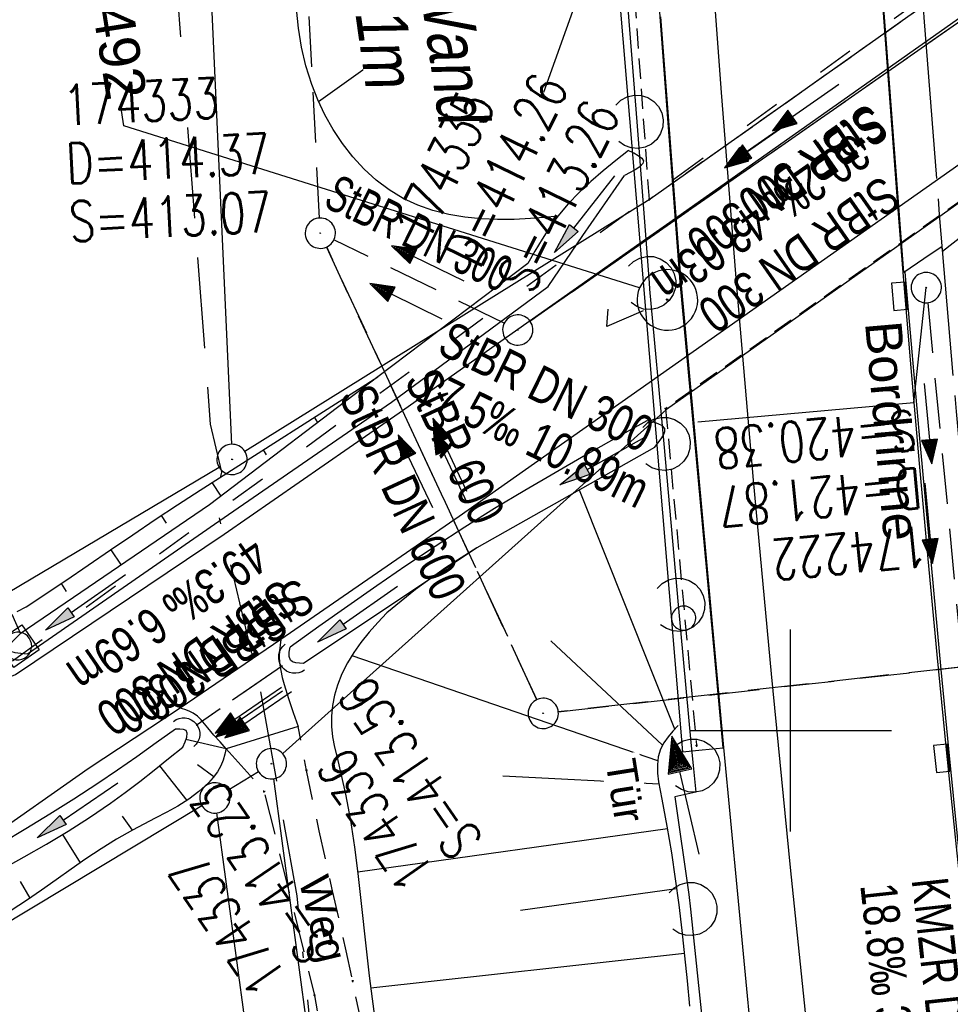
# Model space of a CAD drawing. Extents: x 508367 to 508796, y 450874 to 451832.
# Tile 23 of 37: x 508462 to 508508, y 451486 to 451535. Entities that reach past the tile are written whole.
import ezdxf
from ezdxf import colors
from ezdxf.entities.mleader import LeaderData, LeaderLine
from ezdxf.math import Vec2, Vec3

# ---------------------------------------------------------------- set-up
doc = ezdxf.new("R2010")
doc.units = 0
doc.header["$LTSCALE"] = 10
doc.header["$MEASUREMENT"] = 0
for name, pattern in [('ACAD_ISO03W100', [30, 12, -18]), ('ACAD_ISO16W100', [73, 15, -6.5, 15, -6.5, 15, -7, 1, -7]), ('ACHSE', [5.5, 4, -0.5, 0.5, -0.5]), ('AUSGEZOGEN', [0]), ('LT00', [0]), ('LT01', [0.2, 0.1, -0.1]), ('LT11', [0.3, 0.2, -0.1]), ('LT12', [0.4, 0.3, -0.1]), ('LT17', [0.15, 0.1, -0.05]), ('STRICHLINIE2', [0.375, 0.25, -0.125])]:
    doc.linetypes.add(name, pattern=pattern)
doc.layers.get('0').update_dxf_attribs({"linetype": 'LT00'})
for name, color, linetype in [('--EK_FBR', 250, 'LT00'), ('--EK_Halt-Pfeil', 4, 'LT00'), ('--EK_Haltung', 7, 'STRICHLINIE2'), ('--EK_Haltung-Text', 140, 'LT00'), ('--EK_Schacht-Text', 5, 'LT00'), ('--EL_DFK_AB_L', 21, 'LT00'), ('--EL_DFK_AB_P', 7, 'LT00'), ('--EL_Halt-Pfeil', 4, 'LT00'), ('--EL_Haltung', 182, 'STRICHLINIE2'), ('--EL_Haltung-Text', 182, 'LT00'), ('-AX-093', 35, 'ACHSE'), ('BAB-KABEL', 220, 'ACAD_ISO16W100'), ('DFK_AB_L', 21, 'LT00'), ('DFK_AB_P', 7, 'LT00'), ('DFK_GZPKT', 250, 'LT00'), ('DFK_KATASTER', 250, 'LT00'), ('DFK_VERMPKT', 252, 'LT00'), ('DL', 182, 'LT12'), ('DL_PFEIL', 201, 'LT00'), ('DL_TEXT', 182, 'LT00'), ('FELDWEG_TEXT', 250, 'Continuous'), ('FESTPKT_TEXT_B', 211, 'LT00'), ('LS-WAND_TEXT', 11, 'Continuous'), ('PFEIL', 140, 'AUSGEZOGEN'), ('RINNE_TEXT', 11, 'Continuous'), ('TOR_TEXT_B', 11, 'Continuous'), ('V121_AFBR_BAB', 250, 'LT00'), ('V121_BOESCH', 250, 'LT00'), ('V121_BOSCHUNG', 250, 'LT00'), ('V121_BR_KAPPE', 30, 'LT00'), ('V121_BR_WID', 30, 'LT17'), ('V121_EINFAHRT', 250, 'LT00'), ('V121_FELDWEG', 250, 'LT11'), ('V121_GEHWEG', 250, 'LT00'), ('V121_GRABEN', 250, 'LT00'), ('V121_H_BORD', 8, 'LT00'), ('V121_KA_MULD', 182, 'LT00'), ('V121_KA_PRUF', 182, 'LT00'), ('V121_LAERM', 11, 'LT00'), ('V121_LD_MARK', 250, 'LT00'), ('V121_PKT_AU', 211, 'LT00'), ('V121_RASTER', 250, 'LT00'), ('V121_SINKK', 182, 'LT00'), ('V121_TOR', 10, 'LT00'), ('V121_UK_DURCH', 182, 'LT00'), ('V121_Verdeckt', 253, 'Continuous'), ('WASSERLTG', 130, 'ACAD_ISO03W100')]:
    doc.layers.add(name, color=color, linetype=linetype)
doc.styles.add('Arial', font='ARIAL.TTF')
doc.styles.add('Beschrift', font='ARIAL.TTF')
doc.styles.add('Haltungsbeschriftung', font='ARIAL.TTF', dxfattribs={"width": 0.75})
doc.styles.add('schachtbeschriftung', font='romans.shx', dxfattribs={"width": 0.75, "height": 2})
doc.styles.get("Standard").update_dxf_attribs({"font": 'ARIAL.TTF'})

# ---------------------------------------------------------------- blocks, each defined once
blk = doc.blocks.new('SYMB7052')
at = {"color": 0, "linetype": 'ByBlock'}
blk.add_lwpolyline([(0, 0), (0, 0.196), (0.076, 0.156)], dxfattribs=at)
blk = doc.blocks.new('SYMB7010')
at = {"color": 0, "linetype": 'ByBlock'}
for points in [[(-0.031408, 0.499213), (-0.093728, 0.49134), (-0.15457, 0.475719), (-0.212975, 0.452595), (-0.268021, 0.422333), (-0.31884, 0.385411), (-0.36463, 0.342411), (-0.40467, 0.29401), (-0.438329, 0.240973), (-0.465074, 0.184136), (-0.484486, 0.124395), (-0.496256, 0.062692), (-0.5002, 0)], [(0.5002, 0), (0.496256, 0.062692), (0.484485, 0.124395), (0.465074, 0.184136), (0.438329, 0.240973), (0.40467, 0.29401), (0.36463, 0.342411), (0.31884, 0.385411), (0.268021, 0.422333), (0.212975, 0.452595), (0.15457, 0.475719), (0.093728, 0.49134), (0.031408, 0.499213), (-0.031408, 0.499213)], [(-0.5002, 0), (-0.496256, -0.062692), (-0.484486, -0.124395), (-0.465075, -0.184136), (-0.438329, -0.240973), (-0.404671, -0.29401), (-0.36463, -0.342411), (-0.31884, -0.385411), (-0.268021, -0.422333), (-0.212975, -0.452595), (-0.154571, -0.475719), (-0.093728, -0.49134), (-0.031408, -0.499213), (0.031408, -0.499213)], [(0.031408, -0.499213), (0.093728, -0.491341), (0.15457, -0.475719), (0.212975, -0.452595), (0.268021, -0.422333), (0.31884, -0.385411), (0.36463, -0.342411), (0.404671, -0.294011), (0.438329, -0.240974), (0.465075, -0.184136), (0.484486, -0.124395), (0.496256, -0.062692), (0.500201, 0)]]:
    blk.add_lwpolyline(points, dxfattribs=at)
blk = doc.blocks.new('SYMB0003')
at = {"color": 0, "linetype": 'ByBlock'}
for p, q in [((-0.015712, 0), (0.010166, 0.012015)), ((0, -0.021257), (-0.015712, 0)), ((0.010166, 0.012015), (0, -0.021257))]:
    blk.add_line(p, q, dxfattribs=at)
for points in [[(-0.031395, 0.499013), (-0.093691, 0.491144), (-0.154509, 0.475528), (-0.21289, 0.452414), (-0.267913, 0.422164), (-0.318712, 0.385257), (-0.364484, 0.342274), (-0.404509, 0.293893), (-0.438154, 0.240877), (-0.464888, 0.184062), (-0.484292, 0.124345), (-0.496058, 0.062667), (-0.5, 0)], [(0.5, 0), (0.496057, 0.062667), (0.484292, 0.124345), (0.464888, 0.184062), (0.438153, 0.240877), (0.404509, 0.293893), (0.364484, 0.342274), (0.318712, 0.385257), (0.267913, 0.422164), (0.21289, 0.452414), (0.154509, 0.475528), (0.093691, 0.491144), (0.031395, 0.499013), (-0.031395, 0.499013)], [(-0.5, 0), (-0.496058, -0.062667), (-0.484292, -0.124345), (-0.464888, -0.184062), (-0.438154, -0.240877), (-0.404509, -0.293893), (-0.364485, -0.342274), (-0.318712, -0.385257), (-0.267914, -0.422164), (-0.21289, -0.452414), (-0.154509, -0.475529), (-0.093691, -0.491144), (-0.031395, -0.499014), (0.031395, -0.499014)], [(0.031395, -0.499014), (0.093691, -0.491144), (0.154509, -0.475529), (0.21289, -0.452414), (0.267914, -0.422164), (0.318712, -0.385257), (0.364485, -0.342274), (0.404509, -0.293893), (0.438154, -0.240877), (0.464889, -0.184062), (0.484292, -0.124345), (0.496058, -0.062667), (0.5, 0)]]:
    blk.add_lwpolyline(points, dxfattribs=at)
blk = doc.blocks.new('SYMB0011')
at = {"color": 0, "linetype": 'ByBlock'}
for p, q in [((0.5, 0), (-0.5, 0)), ((0, 0.5), (0, -0.5))]:
    blk.add_line(p, q, dxfattribs=at)
blk = doc.blocks.new('SYMB0070')
at = {"color": 0, "linetype": 'ByBlock'}
for p, q in [((0.5, 0), (0.2, 0.1)), ((0.2, 0.1), (0.2, 0)), ((0.468, 0), (0.21, 0.086)), ((0.21, 0.086), (0.21, -0.086)), ((-0.5, 0), (0.2, 0)), ((0.21, -0.086), (0.468, 0)), ((0.22, -0.072), (0.437, 0)), ((0.23, -0.058), (0.405, 0)), ((0.24, -0.045), (0.374, 0)), ((0.342, 0), (0.25, 0.031)), ((0.25, 0.031), (0.25, -0.031)), ((0.25, -0.031), (0.342, 0)), ((0.26, -0.017), (0.31, 0)), ((0.27, -0.003), (0.279, 0))]:
    blk.add_line(p, q, dxfattribs=at)
for points in [[(0.2, 0), (0.2, -0.1), (0.5, 0)], [(0.437, 0), (0.22, 0.072), (0.22, -0.072)], [(0.405, 0), (0.23, 0.058), (0.23, -0.058)], [(0.374, 0), (0.24, 0.045), (0.24, -0.045)], [(0.31, 0), (0.26, 0.017), (0.26, -0.017)], [(0.279, 0), (0.27, 0.003), (0.27, -0.003)]]:
    blk.add_lwpolyline(points, dxfattribs=at)
blk = doc.blocks.new('SYMB7122')
at = {"color": 0, "linetype": 'ByBlock'}
for points in [[(-0.109975, -0.002365), (-0.106745, 0.026562), (-0.096041, 0.053629), (-0.078613, 0.076941), (-0.055681, 0.094866), (-0.028851, 0.106149), (0, 0.11)], [(0, 0.11), (0.028851, 0.106149), (0.055681, 0.094866), (0.078613, 0.076941), (0.096041, 0.053629), (0.106745, 0.026562), (0.109975, -0.002365)], [(-0.075234, -0.080249), (-0.093647, -0.057708), (-0.105504, -0.031126), (-0.109975, -0.002365)], [(0.109975, -0.002365), (0.105504, -0.031126), (0.093647, -0.057708), (0.075234, -0.080249)]]:
    blk.add_lwpolyline(points, dxfattribs=at)
blk = doc.blocks.new('Pfreil3')
at = {"layer": 'PFEIL'}
blk.add_hatch(color=256, dxfattribs=at).paths.add_polyline_path([(-1.549, 0.273), (-1.549, -0.273), (0, 0)])
for p, q in [((-1.549, 0), (-4.831, 0)), ((-1.549, -0.273), (-1.549, 0.273)), ((-1.549, 0.273), (0, 0)), ((0, 0), (-1.549, -0.273))]:
    blk.add_line(p, q, dxfattribs=at)
blk = doc.blocks.new('SYMB0652')
at = {"color": 0, "linetype": 'ByBlock'}
blk.add_lwpolyline([(-0.15, -0.075), (0.15, -0.075), (0.15, 0.075), (-0.15, 0.075), (-0.15, -0.075)], dxfattribs=at)
blk = doc.blocks.new('SYMB1210')
at = {"color": 0, "linetype": 'ByBlock'}
blk.add_line((0.018815, -0.179014), (0.055623, -0.17119), dxfattribs=at)
for points in [[(-0.2, -0.2), (-0.2, 0.2), (0.2, 0.2), (0.2, -0.2), (-0.2, -0.2)], [(0.018815, 0.179014), (-0.018815, 0.179014), (-0.055623, 0.17119), (-0.09, 0.155885), (-0.120444, 0.133766), (-0.145623, 0.105801), (-0.164438, 0.073213), (-0.176067, 0.037424), (-0.18, 0)], [(0.18, 0), (0.176067, 0.037424), (0.164438, 0.073213), (0.145623, 0.105801), (0.120444, 0.133766), (0.09, 0.155885), (0.055623, 0.17119), (0.018815, 0.179014)], [(-0.18, 0), (-0.176067, -0.037424), (-0.164438, -0.073213), (-0.145623, -0.105801), (-0.120444, -0.133766), (-0.09, -0.155885), (-0.055623, -0.17119), (-0.018815, -0.179014), (0.018815, -0.179014)], [(0.055623, -0.17119), (0.09, -0.155885), (0.120444, -0.133766), (0.145623, -0.105801), (0.164438, -0.073213), (0.176067, -0.037424), (0.18, 0)]]:
    blk.add_lwpolyline(points, dxfattribs=at)
blk = doc.blocks.new('SYMB1107')
at = {"color": 0, "linetype": 'ByBlock'}
for points in [[(-0.2, 0), (-0.196157, 0.039018), (-0.184776, 0.076537), (-0.166294, 0.111114), (-0.141421, 0.141421), (-0.111114, 0.166294), (-0.076537, 0.184776), (-0.039018, 0.196157), (0, 0.2)], [(0, 0.2), (0.039018, 0.196157), (0.076537, 0.184776), (0.111114, 0.166294), (0.141421, 0.141421), (0.166294, 0.111114), (0.184776, 0.076537), (0.196157, 0.039018), (0.2, 0)]]:
    blk.add_lwpolyline(points, dxfattribs=at)
blk = doc.blocks.new('_None')

msp = doc.modelspace()

# ---------------------------------------------------------------- linework, layer by layer
at = {"layer": '--EK_FBR', "color": 2}
msp.add_lwpolyline([(508504.554, 451535.975), (508504.799, 451532.651), (508505.047, 451529.327), (508505.302, 451526.004), (508505.565, 451522.681), (508505.957, 451517.95), (508506.37, 451513.22), (508506.801, 451508.493), (508507.25, 451503.767), (508507.716, 451499.042), (508508.205, 451494.238), (508508.709, 451489.435), (508509.225, 451484.634), (508509.753, 451479.834), (508510.291, 451475.035), (508510.764, 451470.88), (508511.245, 451466.726), (508511.735, 451462.573), (508512.236, 451458.421)], dxfattribs=at)
at = {"layer": '--EK_FBR'}
for points in [[(508501.079, 451457.562), (508500.59, 451461.6), (508500.114, 451465.639), (508499.653, 451469.68), (508499.209, 451473.722), (508498.824, 451477.353), (508498.452, 451480.985), (508498.089, 451484.618), (508497.735, 451488.251), (508497.386, 451491.886), (508497.041, 451495.521), (508496.699, 451499.156), (508494.584, 451522.236), (508493.589, 451535.332)], [(508454.105, 451508.101), (508454.289, 451507.549), (508454.48, 451507.001), (508454.686, 451506.46), (508454.913, 451505.931), (508455.169, 451505.417), (508455.461, 451504.921), (508455.772, 451504.478), (508456.12, 451504.061), (508456.504, 451503.676), (508456.922, 451503.331), (508457.54, 451502.935), (508458.208, 451502.628), (508458.913, 451502.412), (508459.263, 451502.343), (508459.616, 451502.304), (508459.967, 451502.303), (508460.391, 451502.359), (508460.809, 451502.466), (508461.224, 451502.606), (508461.636, 451502.764), (508471.957, 451509.723), (508480.621, 451515.719), (508492.546, 451524.129)], [(508493.12, 451517.288), (508493.003, 451517.206), (508483.592, 451510.587), (508474.771, 451504.501), (508469.789, 451501.103), (508465.226, 451498.092), (508460.038, 451494.473), (508456.453, 451491.9), (508441.622, 451481.424), (508440.952, 451480.608)], [(508474.771, 451504.501), (508474.733, 451504.229), (508474.703, 451503.957), (508474.69, 451503.685), (508474.707, 451503.329), (508474.759, 451502.975), (508474.836, 451502.622), (508474.929, 451502.273), (508475.143, 451501.573), (508475.377, 451500.884), (508475.621, 451500.2)], [(508472.066, 451499.095), (508471.758, 451499.429), (508471.453, 451499.769), (508471.154, 451500.122), (508470.988, 451500.327), (508470.816, 451500.526), (508470.633, 451500.706), (508470.429, 451500.856), (508470.228, 451500.957), (508470.012, 451501.036), (508469.789, 451501.103)]]:
    msp.add_lwpolyline(points, dxfattribs=at)
at = {"layer": '--EK_Haltung'}
for p, q in [((508476.683, 451525.368), (508473.526, 451587.557)), ((508521.174, 451544.02), (508487.112, 451520.257)), ((508485.824, 451520.159), (508477.394, 451524.289)), ((508506.795, 451521.178), (508508.874, 451499.532)), ((508474.841, 451503.202), (508470.569, 451500.252))]:
    msp.add_line(p, q, dxfattribs=at)
at = {"layer": '--EK_Haltung', "color": 81}
for p, q in [((508477.02, 451523.932), (508487.443, 451501.522)), ((508488.504, 451500.925), (508528.722, 451505.399))]:
    msp.add_line(p, q, dxfattribs=at)
at = {"layer": '--EK_Schacht-Text', "flags": 128}
msp.add_lwpolyline([(508495.408, 451515.284), (508506.109, 451516.24), (508506.724, 451521.926)], dxfattribs=at)
at = {"layer": '--EL_DFK_AB_L'}
for p, q in [((508469.524, 451576.109), (508472.317, 451514.169)), ((508520.13, 451545.469), (508493.05, 451526.31)), ((508520.85, 451534.959), (508493.86, 451515.889)), ((508493.05, 451526.31), (508472.987, 451513.815)), ((508474.401, 451497.605), (508479.51, 451459.762))]:
    msp.add_line(p, q, dxfattribs=at)
at = {"layer": '--EL_Haltung'}
for p, q in [((508476.683, 451525.368), (508473.526, 451587.557)), ((508521.174, 451544.02), (508487.112, 451520.257)), ((508485.824, 451520.159), (508477.394, 451524.289)), ((508477.02, 451523.932), (508487.443, 451501.522)), ((508506.795, 451521.178), (508508.874, 451499.532)), ((508488.504, 451500.925), (508528.722, 451505.399)), ((508474.841, 451503.202), (508470.569, 451500.252))]:
    msp.add_line(p, q, dxfattribs=at)
at = {"layer": '-AX-093', "ltscale": 0.2}
msp.add_lwpolyline([(508502.967, 451672.196), (508502.76, 451662.413), (508502.629, 451652.628), (508502.573, 451642.843), (508502.59, 451633.057), (508502.68, 451623.272), (508502.841, 451613.487), (508503.074, 451603.704), (508503.376, 451593.923), (508503.747, 451584.145), (508504.186, 451574.369), (508504.693, 451564.596), (508505.265, 451554.827), (508505.903, 451545.063), (508506.605, 451535.302), (508507.37, 451525.546), (508508.197, 451515.796), (508509.086, 451506.05), (508510.036, 451496.311), (508511.045, 451486.577), (508512.112, 451476.85), (508513.237, 451467.129), (508514.419, 451457.415)], dxfattribs=at)
at = {"layer": 'BAB-KABEL', "ltscale": 0.03, "flags": 128}
msp.add_lwpolyline([(508481.132, 451805.487), (508478.836, 451792.344), (508487.53, 451759.381), (508487.306, 451756.485), (508474.349, 451741.908), (508468.834, 451735.707), (508475.952, 451649.564), (508469.739, 451597.109), (508469.509, 451571.11), (508469.046, 451544.183), (508471.274, 451515.157), (508471.836, 451512.79), (508471.5, 451511.439), (508473.754, 451501.972), (508475.555, 451491.804), (508479.629, 451452.233), (508484.865, 451407.114), (508486.669, 451393.18), (508505.806, 451340.85), (508508.108, 451333.687), (508512.985, 451311.226), (508516.785, 451293.97), (508526.19, 451263.356), (508527.757, 451255.005), (508529.063, 451245.611), (508536.658, 451213.69), (508542.402, 451189.944), (508551.825, 451153.06), (508568.817, 451102.085), (508574.051, 451078.792), (508579.274, 451054.785), (508581.625, 451046.956), (508586.587, 451032.083), (508591.025, 451018.513), (508595.204, 451005.728), (508599.039, 450995.064), (508614.645, 450954.692), (508622.355, 450920.863), (508627.493, 450900.732), (508631.741, 450892.817)], dxfattribs=at)
at = {"layer": 'DFK_AB_L'}
for p, q in [((508469.524, 451576.109), (508472.317, 451514.169)), ((508520.13, 451545.469), (508493.05, 451526.31)), ((508520.85, 451534.959), (508493.86, 451515.889)), ((508493.05, 451526.31), (508472.987, 451513.815)), ((508474.859, 451498.85), (508493.86, 451515.889)), ((508474.401, 451497.605), (508479.51, 451459.762))]:
    msp.add_line(p, q, dxfattribs=at)
at = {"layer": 'DFK_KATASTER'}
for p, q in [((508460.605, 451506.442), (508471.706, 451513.036)), ((508472.143, 451497.047), (508473.658, 451497.961)), ((508470.858, 451496.273), (508456.783, 451487.807)), ((508476.53, 451459.422), (508471.601, 451495.915))]:
    msp.add_line(p, q, dxfattribs=at)
at = {"layer": 'DL'}
for p, q in [((508521.174, 451544.02), (508487.112, 451520.257)), ((508487.444, 451501.522), (508477.036, 451523.941)), ((508528.722, 451505.399), (508488.504, 451500.925)), ((508474.841, 451503.202), (508470.569, 451500.252))]:
    msp.add_line(p, q, dxfattribs=at)
at = {"layer": 'V121_AFBR_BAB', "color": 0}
msp.add_lwpolyline([(508504.554, 451535.975), (508504.799, 451532.651), (508505.047, 451529.327), (508505.302, 451526.004), (508505.565, 451522.681), (508505.957, 451517.95), (508506.37, 451513.22), (508506.801, 451508.493), (508507.25, 451503.767), (508507.716, 451499.042), (508508.205, 451494.238), (508508.709, 451489.435), (508509.225, 451484.634), (508509.753, 451479.834), (508510.291, 451475.035), (508510.764, 451470.88), (508511.245, 451466.726), (508511.735, 451462.573), (508512.236, 451458.421)], dxfattribs=at)
at = {"layer": 'V121_AFBR_BAB'}
for points in [[(508501.079, 451457.562), (508500.59, 451461.6), (508500.114, 451465.639), (508499.653, 451469.68), (508499.209, 451473.722), (508498.824, 451477.353), (508498.452, 451480.985), (508498.089, 451484.618), (508497.735, 451488.251), (508497.386, 451491.886), (508497.041, 451495.521), (508496.699, 451499.156), (508494.584, 451522.236), (508493.589, 451535.332)], [(508454.105, 451508.101), (508454.289, 451507.549), (508454.48, 451507.001), (508454.686, 451506.46), (508454.913, 451505.931), (508455.169, 451505.417), (508455.461, 451504.921), (508455.772, 451504.478), (508456.12, 451504.061), (508456.504, 451503.676), (508456.922, 451503.331), (508457.54, 451502.935), (508458.208, 451502.628), (508458.913, 451502.412), (508459.263, 451502.343), (508459.616, 451502.304), (508459.967, 451502.303), (508460.391, 451502.359), (508460.809, 451502.466), (508461.224, 451502.606), (508461.636, 451502.764), (508471.957, 451509.723), (508480.621, 451515.719), (508492.546, 451524.129)], [(508493.12, 451517.288), (508493.003, 451517.206), (508483.592, 451510.587), (508474.771, 451504.501), (508469.789, 451501.103), (508465.226, 451498.092), (508460.038, 451494.473), (508456.453, 451491.9), (508441.622, 451481.424), (508440.952, 451480.608)]]:
    msp.add_lwpolyline(points, dxfattribs=at)
at = {"layer": 'V121_BOESCH'}
for p, q in [((508478.585, 451492.909), (508479.144, 451487.847)), ((508479.144, 451487.847), (508480.804, 451474.705))]:
    msp.add_line(p, q, dxfattribs=at)
for points in [[(508488.48, 451525.467), (508487.806, 451525.399), (508487.126, 451525.341), (508486.318, 451525.299), (508485.502, 451525.293), (508484.686, 451525.329), (508483.875, 451525.412), (508483.077, 451525.549), (508482.298, 451525.747), (508481.545, 451526.01), (508480.824, 451526.346), (508480.136, 451526.76), (508479.49, 451527.247), (508478.888, 451527.796), (508478.331, 451528.402), (508477.821, 451529.055), (508477.361, 451529.748), (508476.951, 451530.473), (508476.595, 451531.223), (508476.294, 451531.988), (508476.008, 451532.908), (508475.794, 451533.837), (508475.642, 451534.776), (508475.542, 451535.722)], [(508461.711, 451505.883), (508462.149, 451506.127), (508462.578, 451506.394), (508463, 451506.673), (508464.119, 451507.426), (508465.228, 451508.182), (508466.332, 451508.938), (508467.434, 451509.691), (508468.538, 451510.438), (508469.649, 451511.176), (508470.77, 451511.902), (508479.565, 451517.514)], [(508484.47, 451509.036), (508482.922, 451508.048), (508481.433, 451506.975), (508480.006, 451505.819)], [(508480.006, 451505.819), (508479.567, 451505.344), (508479.139, 451504.861), (508478.731, 451504.358)], [(508478.731, 451504.358), (508478.378, 451503.866), (508478.061, 451503.35), (508477.787, 451502.81), (508477.564, 451502.247)], [(508477.564, 451502.247), (508477.419, 451501.745), (508477.32, 451501.231), (508477.271, 451500.712), (508477.275, 451500.193)], [(508477.275, 451500.193), (508477.331, 451499.676), (508477.428, 451499.164), (508477.548, 451498.655), (508477.676, 451498.146)], [(508494.443, 451500.248), (508494.183, 451499.966), (508493.938, 451499.678), (508493.727, 451499.38), (508493.564, 451499.066), (508493.454, 451498.692), (508493.412, 451498.297), (508493.423, 451497.885), (508493.472, 451497.462), (508493.547, 451497.031), (508493.632, 451496.598), (508493.883, 451495.26), (508494.103, 451493.945), (508494.296, 451492.649), (508494.467, 451491.369), (508494.619, 451490.102), (508494.757, 451488.845), (508494.885, 451487.594), (508495.007, 451486.346)], [(508472.064, 451499.114), (508471.992, 451498.818), (508471.908, 451498.528), (508471.798, 451498.249), (508471.627, 451497.946), (508471.416, 451497.664), (508471.179, 451497.402), (508470.711, 451496.974), (508470.206, 451496.596), (508469.672, 451496.257), (508469.117, 451495.946), (508468.55, 451495.651), (508467.98, 451495.361), (508467.414, 451495.064), (508466.628, 451494.615), (508465.863, 451494.137), (508465.115, 451493.638), (508464.376, 451493.125), (508463.642, 451492.606), (508462.907, 451492.086), (508462.165, 451491.574), (508461.411, 451491.077)], [(508477.676, 451498.146), (508477.972, 451496.846), (508478.219, 451495.54), (508478.421, 451494.227), (508478.585, 451492.909)]]:
    msp.add_lwpolyline(points, dxfattribs=at)
at = {"layer": 'V121_BOSCHUNG'}
for p, q in [((508490.161, 451540.813), (508476.636, 451531.13)), ((508490.855, 451540.22), (508487.777, 451531.59)), ((508478.943, 451517.116), (508478.959, 451517.091)), ((508476.414, 451515.503), (508476.581, 451515.241)), ((508473.884, 451513.889), (508474.036, 451513.653)), ((508471.353, 451512.274), (508471.795, 451511.596)), ((508494.268, 451500.06), (508489.559, 451511.9)), ((508468.833, 451510.635), (508469.087, 451510.256)), ((508466.349, 451508.95), (508466.866, 451508.189)), ((508463.893, 451507.274), (508464.13, 451506.878)), ((508461.44, 451505.751), (508461.869, 451504.779)), ((508493.659, 451499.263), (508488.139, 451504.436)), ((508493.427, 451498.502), (508478.305, 451503.698)), ((508472.058, 451499.088), (508470.069, 451499.555)), ((508468.76, 451498.249), (508470.113, 451496.534)), ((508471.445, 451497.7), (508470.647, 451498.298)), ((508493.491, 451497.345), (508485.751, 451497.736)), ((508466.909, 451495.759), (508467.398, 451495.055)), ((508463.954, 451494.842), (508464.824, 451493.438)), ((508493.906, 451495.125), (508478.577, 451492.975)), ((508461.862, 451492.525), (508462.333, 451491.688)), ((508494.363, 451492.164), (508486.635, 451491.079)), ((508494.745, 451488.962), (508479.221, 451487.239))]:
    msp.add_line(p, q, dxfattribs=at)
at = {"layer": 'V121_BR_KAPPE'}
for points in [[(508491.033, 451542.155), (508494.66, 451498.941), (508495.634, 451499.04), (508496.66, 451499.14), (508494.544, 451522.205), (508493.552, 451535.327), (508493.051, 451542.32), (508492.137, 451542.264)], [(508504.607, 451535.984), (508505.574, 451536.711), (508506.484, 451537.369), (508506.46, 451537.63), (508508.279, 451538.931), (508509.265, 451525.067), (508507.528, 451523.716), (508507.514, 451523.962), (508506.608, 451523.344), (508505.609, 451522.681), (508504.607, 451535.984)]]:
    msp.add_lwpolyline(points, dxfattribs=at)
at = {"layer": 'V121_BR_WID'}
for p, q in [((508520.153, 451545.454), (508493.013, 451526.285)), ((508493.013, 451526.285), (508491.88, 451542.102)), ((508520.875, 451534.998), (508493.818, 451515.927)), ((508493.818, 451515.927), (508495.349, 451499.238))]:
    msp.add_line(p, q, dxfattribs=at)
at = {"layer": 'V121_EINFAHRT'}
msp.add_line((508475.621, 451500.2), (508472.066, 451499.095), dxfattribs=at)
for points in [[(508474.771, 451504.501), (508474.733, 451504.229), (508474.703, 451503.957), (508474.69, 451503.685), (508474.707, 451503.329), (508474.759, 451502.975), (508474.836, 451502.622), (508474.929, 451502.273), (508475.143, 451501.573), (508475.377, 451500.884), (508475.621, 451500.2)], [(508472.066, 451499.095), (508471.758, 451499.429), (508471.453, 451499.769), (508471.154, 451500.122), (508470.988, 451500.327), (508470.816, 451500.526), (508470.633, 451500.706), (508470.429, 451500.856), (508470.228, 451500.957), (508470.012, 451501.036), (508469.789, 451501.103)]]:
    msp.add_lwpolyline(points, dxfattribs=at)
at = {"layer": 'V121_FELDWEG', "flags": 128}
for points in [[(508508.304, 451341.603), (508499.234, 451366.227), (508498.532, 451367.808), (508497.885, 451369.411), (508497.288, 451371.035), (508496.736, 451372.676), (508496.224, 451374.333), (508495.747, 451376.005), (508495.3, 451377.688), (508494.879, 451379.381), (508494.477, 451381.083), (508494.09, 451382.789), (508493.713, 451384.5), (508493.34, 451386.212), (508492.968, 451387.924), (508492.591, 451389.634), (508492.203, 451391.339), (508491.805, 451393.025), (508491.395, 451394.705), (508490.978, 451396.382), (508490.556, 451398.055), (508490.133, 451399.727), (508489.713, 451401.398), (508489.299, 451403.07), (508488.895, 451404.743), (508488.503, 451406.42), (508488.129, 451408.1), (508487.578, 451410.758), (508487.075, 451413.428), (508486.615, 451416.107), (508486.196, 451418.795), (508485.814, 451421.49), (508485.467, 451424.19), (508485.151, 451426.894), (508484.863, 451429.601), (508484.616, 451432.132), (508484.387, 451434.664), (508484.172, 451437.197), (508483.968, 451439.729), (508483.771, 451442.262), (508483.576, 451444.795), (508483.382, 451447.328), (508483.183, 451449.86), (508482.976, 451452.392), (508482.7, 451455.582), (508482.408, 451458.771), (508482.103, 451461.959), (508481.788, 451465.146), (508481.464, 451468.332), (508481.135, 451471.519), (508480.804, 451474.705), (508480.413, 451476.857), (508480.019, 451479.008), (508479.616, 451481.158), (508479.202, 451483.305), (508478.773, 451485.449), (508478.325, 451487.589), (508478, 451489.08), (508477.667, 451490.569), (508477.332, 451492.058), (508476.997, 451493.547), (508476.668, 451495.037), (508476.348, 451496.529), (508476.042, 451498.024), (508475.829, 451499.112), (508475.621, 451500.2)], [(508472.066, 451499.095), (508473.939, 451496.976), (508476.436, 451486.879), (508476.797, 451484.775), (508477.156, 451482.67), (508477.508, 451480.564), (508477.852, 451478.457), (508478.185, 451476.349), (508478.503, 451474.238), (508478.891, 451471.496), (508479.252, 451468.751), (508479.589, 451466.002), (508479.904, 451463.25), (508480.199, 451460.496), (508480.477, 451457.74), (508480.74, 451454.982), (508480.99, 451452.224), (508481.211, 451449.689), (508481.426, 451447.154), (508481.638, 451444.618), (508481.849, 451442.083), (508482.061, 451439.548), (508482.277, 451437.013), (508482.501, 451434.478), (508482.733, 451431.944), (508482.978, 451429.411), (508483.256, 451426.696), (508483.554, 451423.982), (508483.875, 451421.271), (508484.222, 451418.563), (508484.597, 451415.86), (508485.004, 451413.162), (508485.446, 451410.469), (508485.925, 451407.784), (508486.39, 451405.376), (508486.885, 451402.973), (508487.408, 451400.576), (508487.956, 451398.184), (508488.526, 451395.797), (508489.115, 451393.414), (508489.72, 451391.035), (508490.678, 451387.388), (508491.67, 451383.751), (508492.697, 451380.125), (508493.762, 451376.509), (508494.866, 451372.906), (508496.01, 451369.316), (508497.196, 451365.74), (508498.125, 451363.035), (508499.076, 451360.338), (508500.047, 451357.648), (508501.035, 451354.963), (508502.037, 451352.284), (508503.049, 451349.608), (508504.071, 451346.935), (508505.097, 451344.264), (508506.127, 451341.594)]]:
    msp.add_lwpolyline(points, dxfattribs=at)
at = {"layer": 'V121_GRABEN'}
for p, q in [((508493.262, 451514.011), (508484.47, 451509.036)), ((508484.47, 451509.036), (508475.881, 451503.311))]:
    msp.add_line(p, q, dxfattribs=at)
for points in [[(508491.984, 451528.717), (508491.351, 451528.216), (508490.727, 451527.708), (508490.119, 451527.186), (508489.537, 451526.643), (508488.988, 451526.073), (508488.48, 451525.467), (508488.075, 451524.907), (508487.699, 451524.323), (508487.342, 451523.723), (508486.994, 451523.115), (508479.565, 451517.514)], [(508491.984, 451528.717), (508492.169, 451528.627)], [(508492.245, 451527.72), (508492.069, 451527.621), (508491.774, 451527.47)], [(508462.22, 451503.796), (508471.694, 451510.361), (508480.248, 451516.248), (508488.003, 451521.989), (508489.722, 451524.514), (508491.774, 451527.47)], [(508479.565, 451517.514), (508471.236, 451511.17), (508461.865, 451504.777)], [(508492.887, 451515.334), (508491.369, 451514.482), (508489.853, 451513.625), (508488.343, 451512.759), (508486.842, 451511.88), (508485.352, 451510.984), (508483.876, 451510.065), (508482.407, 451509.115), (508480.953, 451508.143), (508479.511, 451507.153), (508478.077, 451506.15), (508476.648, 451505.138), (508475.223, 451504.121)], [(508493.316, 451515.223), (508493.183, 451515.264), (508492.887, 451515.334)], [(508493.262, 451514.011), (508493.383, 451514.156)], [(508461.865, 451504.777), (508461.629, 451504.557), (508461.428, 451504.349), (508461.298, 451504.166), (508461.274, 451504.021), (508461.383, 451503.92), (508461.601, 451503.857), (508461.892, 451503.82), (508462.22, 451503.796)], [(508475.881, 451503.311), (508475.684, 451503.325), (508475.502, 451503.351), (508475.349, 451503.401), (508475.241, 451503.485), (508475.181, 451503.654), (508475.186, 451503.875), (508475.223, 451504.121)], [(508469.554, 451500.064), (508468.597, 451499.379), (508467.637, 451498.699), (508466.672, 451498.027), (508465.699, 451497.367), (508464.523, 451496.6), (508463.334, 451495.852), (508462.135, 451495.121), (508460.928, 451494.402), (508459.716, 451493.69), (508458.501, 451492.983)], [(508469.909, 451499.177), (508470.022, 451499.433), (508470.106, 451499.669), (508470.132, 451499.864), (508470.073, 451499.997), (508469.944, 451500.051), (508469.762, 451500.067), (508469.554, 451500.064)], [(508458.736, 451491.93), (508459.85, 451492.525), (508460.961, 451493.126), (508462.064, 451493.737), (508463.157, 451494.365), (508464.234, 451495.014), (508465.294, 451495.69), (508466.331, 451496.399), (508467.063, 451496.931), (508467.783, 451497.479), (508468.496, 451498.038), (508469.204, 451498.606), (508469.909, 451499.177)]]:
    msp.add_lwpolyline(points, dxfattribs=at)
at = {"layer": 'V121_H_BORD'}
msp.add_lwpolyline([(508512.827, 451455.014), (508511.594, 451465.033), (508510.415, 451475.058), (508509.87, 451479.86), (508509.339, 451484.664), (508508.823, 451489.47), (508508.324, 451494.277), (508507.842, 451499.086), (508507.462, 451503.017), (508507.093, 451506.949), (508506.732, 451510.882), (508506.377, 451514.815), (508506.027, 451518.749), (508505.679, 451522.683)], dxfattribs=at)
at = {"layer": 'V121_LAERM'}
for p, q in [((508492.385, 451530.133), (508493.004, 451522.157)), ((508493.723, 451514.19), (508494.446, 451506.222)), ((508495.045, 451491.156), (508495.892, 451483.201))]:
    msp.add_line(p, q, dxfattribs=at)
for points in [[(508491.784, 451538.111), (508491.949, 451535.744), (508492.385, 451530.133)], [(508493.004, 451522.157), (508493.028, 451521.849), (508493.723, 451514.19)], [(508494.446, 451506.222), (508495.066, 451499.396), (508495.182, 451498.256)], [(508495.182, 451498.256), (508495.316, 451496.936), (508494.281, 451496.719), (508494.968, 451491.876), (508495.045, 451491.156)]]:
    msp.add_lwpolyline(points, dxfattribs=at)
at = {"layer": 'V121_LD_MARK'}
msp.add_lwpolyline([(508504.181, 451456.086), (508503.09, 451465.075), (508502.047, 451474.07), (508500.993, 451483.64), (508499.995, 451493.216), (508499.054, 451502.799), (508498.171, 451512.387), (508497.346, 451521.982), (508496.581, 451531.581), (508495.876, 451541.185), (508495.231, 451550.793), (508494.648, 451560.405), (508494.127, 451570.021), (508493.669, 451579.639), (508493.274, 451589.26), (508492.944, 451598.883), (508492.678, 451608.508), (508492.478, 451618.134), (508492.345, 451627.761), (508492.278, 451637.389), (508492.28, 451647.016), (508492.337, 451655.474), (508492.449, 451663.93), (508492.615, 451672.386)], dxfattribs=at)
at = {"layer": 'V121_RASTER'}
for p, q in [((508499.999, 451495.001), (508499.999, 451505.001)), ((508494.998, 451500.001), (508504.998, 451500.001))]:
    msp.add_line(p, q, dxfattribs=at)
at = {"layer": 'V121_Verdeckt'}
for points in [[(508492.546, 451524.129), (508493.859, 451525.055), (508520.982, 451544.196)], [(508521.489, 451537.28), (508493.12, 451517.288)]]:
    msp.add_lwpolyline(points, dxfattribs=at)
at = {"layer": 'V121_Verdeckt', "linetype": 'LT01'}
for points in [[(508492.169, 451528.627), (508492.239, 451528.592), (508492.465, 451528.467), (508492.634, 451528.34), (508492.717, 451528.21), (508492.688, 451528.067), (508492.552, 451527.92), (508492.337, 451527.771), (508492.245, 451527.72)], [(508493.383, 451514.156), (508493.44, 451514.225), (508493.598, 451514.432), (508493.719, 451514.626), (508493.783, 451514.801), (508493.772, 451514.95), (508493.656, 451515.082), (508493.45, 451515.183), (508493.316, 451515.223)]]:
    msp.add_lwpolyline(points, dxfattribs=at)
at = {"layer": 'WASSERLTG', "ltscale": 0.015, "flags": 128}
msp.add_lwpolyline([(508677.523, 451660.839), (508454.36, 451498.239), (508422.788, 451469.046), (508418.37, 451463.488)], dxfattribs=at)

# ---------------------------------------------------------------- block references
at = {"layer": '--EK_Halt-Pfeil', "zscale": 4}
for p, xscale, yscale, rotation in [((508498.366, 451528.997), 4.000000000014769, 4, 214.9001499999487), ((508482.049, 451523.122), 4.000000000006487, 4, 153.8890099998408), ((508506.806, 451515.185), 3.999999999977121, 4, 275.4838899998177), ((508483.147, 451513.091), 4.000000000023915, 4.000000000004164, 114.8523333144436), ((508473.195, 451500.812), 4.00000000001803, 4, 214.6247700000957)]:
    msp.add_blockref('SYMB0070', p, dxfattribs=dict(at, xscale=xscale, yscale=yscale, rotation=rotation))
at = {"layer": '--EL_DFK_AB_P', "xscale": 1.500000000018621, "yscale": 1.5, "zscale": 1.5, "rotation": 264.7377099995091}
for p in [(508472.35, 451513.419), (508474.3, 451498.349)]:
    msp.add_blockref('SYMB0003', p, dxfattribs=at)
at = {"layer": '--EL_Halt-Pfeil', "zscale": 4}
for p, xscale, yscale, rotation in [((508498.509, 451529.118), 4.000000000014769, 4, 214.9001499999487), ((508480.962, 451521.242), 4.000000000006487, 4, 153.8890099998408), ((508483.129, 451513.647), 4.000000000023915, 4.000000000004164, 114.8523333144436), ((508506.84, 451510.26), 3.999999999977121, 4, 275.4838899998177), ((508473.645, 451500.775), 4.00000000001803, 4, 214.6247700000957)]:
    msp.add_blockref('SYMB0070', p, dxfattribs=dict(at, xscale=xscale, yscale=yscale, rotation=rotation))
at = {"layer": 'DFK_AB_P', "xscale": 1.500000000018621, "yscale": 1.5, "zscale": 1.5, "rotation": 264.7377099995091}
for p in [(508472.35, 451513.419), (508474.3, 451498.349)]:
    msp.add_blockref('SYMB0003', p, dxfattribs=at)
at = {"layer": 'DFK_GZPKT', "xscale": 1.500000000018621, "yscale": 1.5, "zscale": 1.5, "rotation": 264.7377099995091}
msp.add_blockref('SYMB7010', (508471.5, 451496.659), dxfattribs=at)
at = {"layer": 'DFK_KATASTER', "xscale": 10, "yscale": 10, "zscale": 10, "rotation": 113.1985600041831}
msp.add_blockref('SYMB7052', (508492.71, 451520.779), dxfattribs=at)
at = {"layer": 'DFK_VERMPKT', "xscale": 1.200000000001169, "yscale": 1.200000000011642, "zscale": 1.2, "rotation": 264.7377100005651}
msp.add_blockref('SYMB7010', (508494.71, 451505.559), dxfattribs=at)
at = {"layer": 'DL_PFEIL', "zscale": 4}
for p, xscale, yscale, rotation in [((508500.753, 451530.84), 4.000000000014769, 4, 214.9001499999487), ((508481.43, 451512.827), 3.999999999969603, 4.000000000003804, 115.5484265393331), ((508473.153, 451500.996), 4.00000000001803, 4, 214.6247700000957)]:
    msp.add_blockref('SYMB0070', p, dxfattribs=dict(at, xscale=xscale, yscale=yscale, rotation=rotation))
at = {"layer": 'PFEIL'}
for p, rotation in [((508488.32, 451523.657), 231.939468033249), ((508488.585, 451512.158), 209.3454947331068), ((508463.107, 451504.961), 214.9160281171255), ((508476.581, 451504.372), 214.9774960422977), ((508462.703, 451494.69), 214.2710675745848)]:
    msp.add_blockref('Pfreil3', p, dxfattribs=dict(at, rotation=rotation))
at = {"layer": 'V121_BR_WID', "xscale": 0.1, "yscale": 0.1, "zscale": 0.1, "rotation": 279.0666}
for p in [(508493.013, 451526.285), (508493.818, 451515.927), (508495.349, 451499.238)]:
    msp.add_blockref('SYMB0011', p, dxfattribs=at)
at = {"layer": 'V121_FELDWEG', "xscale": 0.1, "yscale": 0.1, "zscale": 0.1, "rotation": 279.0666}
for p in [(508476.042, 451498.024), (508473.939, 451496.976), (508478.325, 451487.589), (508476.436, 451486.879)]:
    msp.add_blockref('SYMB0011', p, dxfattribs=at)
at = {"layer": 'V121_GEHWEG', "xscale": 0.1, "yscale": 0.1, "zscale": 0.1, "rotation": 279.0666}
msp.add_blockref('SYMB0011', (508493.819, 451515.93), dxfattribs=at)
at = {"layer": 'V121_KA_MULD', "color": 186, "xscale": 3.800000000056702, "yscale": 3.800000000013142, "zscale": 3.8, "rotation": 34.72000968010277}
msp.add_blockref('SYMB1210', (508461.745, 451504.179), dxfattribs=at)
at = {"layer": 'V121_KA_PRUF', "xscale": 1.5, "yscale": 1.5, "zscale": 1.5, "rotation": 279.0666}
for p in [(508476.721, 451524.62), (508506.724, 451521.926), (508486.498, 451519.829)]:
    msp.add_blockref('SYMB0003', p, dxfattribs=at)
at = {"layer": 'V121_KA_PRUF', "color": 81, "xscale": 1.500000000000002, "yscale": 1.5, "zscale": 1.5, "rotation": 279.0666}
msp.add_blockref('SYMB0003', (508487.759, 451500.843), dxfattribs=at)
at = {"layer": 'V121_LAERM', "xscale": 12, "yscale": 12, "zscale": 12}
for p, rotation in [((508492.385, 451530.133), 274.44207), ((508493.004, 451522.157), 274.44207), ((508493.723, 451514.19), 275.1853), ((508494.446, 451506.222), 275.1853), ((508495.182, 451498.256), 275.802), ((508495.045, 451491.156), 276.08231)]:
    msp.add_blockref('SYMB7122', p, dxfattribs=dict(at, rotation=rotation))
at = {"layer": 'V121_PKT_AU', "xscale": 3, "yscale": 3, "zscale": 3, "rotation": 279.0666}
msp.add_blockref('SYMB0003', (508493.908, 451521.316), dxfattribs=at)
at = {"layer": 'V121_SINKK', "zscale": 4.5}
for p, xscale, yscale, rotation in [((508505.397, 451521.5), 4.49999999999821, 4.499999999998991, 274.7400597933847), ((508507.491, 451498.62), 4.499999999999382, 4.500000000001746, 275.814871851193)]:
    msp.add_blockref('SYMB0652', p, dxfattribs=dict(at, xscale=xscale, yscale=yscale, rotation=rotation))
at = {"layer": 'V121_TOR', "xscale": 6.000000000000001, "yscale": 6, "zscale": 6, "rotation": 103.0861574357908}
msp.add_blockref('SYMB0070', (508494.797, 451496.802), dxfattribs=at)
at = {"layer": 'V121_UK_DURCH', "zscale": 4}
for p, xscale, yscale, rotation in [((508475.458, 451503.629), 3.999999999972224, 3.999999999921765, 126.9928539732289), ((508469.952, 451499.827), 4.00000000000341, 4.000000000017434, 308.9891039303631)]:
    msp.add_blockref('SYMB1107', p, dxfattribs=dict(at, xscale=xscale, yscale=yscale, rotation=rotation))

# ---------------------------------------------------------------- texts
at = {"layer": '--EK_Haltung-Text', "style": 'Haltungsbeschriftung', "width": 0.75}
for s, rotation, p in [('30.2‰ 43.03m', -145.0999, (508503.092, 451529.632)), ('StBR DN 300', -145.0999, (508504.556, 451527.532)), ('StBR DN 300', -26.111, (508482.436, 451518.705)), ('17.5‰ 10.89m', -26.111, (508481.31, 451516.406)), ('StBR DN 600', 294.8523, (508477.617, 451516.547)), ('49.3‰ 6.69m', -145.3752, (508473.329, 451509.656)), ('StBR DN 300', -145.3752, (508474.784, 451507.549)), ('KMZR DN 350', -83.7672, (508505.998, 451492.61)), ('18.8‰ 30.84m', -83.7672, (508503.454, 451492.332))]:
    msp.add_text(s, height=1.8, rotation=rotation, dxfattribs=at).set_placement(p)
at = {"layer": '--EK_Schacht-Text', "style": 'schachtbeschriftung', "width": 0.75}
for s, rotation, p in [('174333', 2.9064, (508464.045, 451529.944)), ('D=414.37', 2.9064, (508464.191, 451527.068)), ('S=413.07', 2.9064, (508464.337, 451524.192)), ('S=420.38', -174.5161, (508506.116, 451515.881)), ('D=421.87', -174.5161, (508506.391, 451513.015)), ('174222', -174.5161, (508506.666, 451510.148)), ('S=413.56', -235.3752, (508484.837, 451494.577)), ('174336', -235.3752, (508482.467, 451492.941)), ('S=413.23', -235.3927, (508477.512, 451489.394)), ('174337', -235.3927, (508475.142, 451487.758))]:
    msp.add_text(s, height=2, rotation=rotation, dxfattribs=at).set_placement(p)
at = {"layer": '--EL_Haltung-Text', "style": 'Haltungsbeschriftung', "width": 0.75}
for s, rotation, p in [('StBR DN 300', -145.0999, (508503.98, 451530.992)), ('StBR DN 600', 294.8523, (508477.617, 451516.547)), ('StBR DN 300', -145.3752, (508475.584, 451507.625)), ('KMZR DN 350', -83.7672, (508505.998, 451492.61))]:
    msp.add_text(s, height=1.8, rotation=rotation, dxfattribs=at).set_placement(p)
at = {"layer": 'DL_TEXT', "style": 'Haltungsbeschriftung', "width": 0.75}
for s, rotation, p in [('StBR 300', -145.0999, (508503.869, 451531.108)), ('StBR 600', 295, (508480.87, 451517.346)), ('StBR 300', -145.3752, (508474.258, 451506.389))]:
    msp.add_text(s, height=1.8, rotation=rotation, dxfattribs=at).set_placement(p)
at = {"layer": 'FELDWEG_TEXT', "insert": (508475.204, 451492.492), "char_height": 1.5, "attachment_point": 7, "rotation": 283.4939, "style": 'Beschrift'}
msp.add_mtext('Weg', dxfattribs=at)
at = {"layer": 'RINNE_TEXT', "insert": (508505.483, 451520.345), "char_height": 1.8, "attachment_point": 1, "rotation": 274.9845, "style": 'Arial'}
msp.add_mtext('Bordrinne', dxfattribs=at)

# ---------------------------------------------------------------- next in the draw order: texts
at = {"layer": 'LS-WAND_TEXT', "insert": (508477.669, 451541.021), "char_height": 2.5, "attachment_point": 7, "rotation": 278.0666, "line_spacing_factor": 0.8, "style": 'Beschrift', "bg_fill": 3, "box_fill_scale": 1, "bg_fill_color": 256, "bg_fill_transparency": 7190816}
msp.add_mtext('{\\Q7;\\W0.8;LS-Wand\\Ph=2.1m}', dxfattribs=at)
at = {"layer": 'TOR_TEXT_B', "insert": (508490.812, 451498.461), "char_height": 1.5, "attachment_point": 7, "rotation": 279.0666, "style": 'Beschrift', "bg_fill": 3, "box_fill_scale": 1.15, "bg_fill_color": 256, "bg_fill_transparency": 0}
msp.add_mtext('Tür', dxfattribs=at)

# ---------------------------------------------------------------- next in the draw order: linework, layer by layer
at = {"layer": '--EL_DFK_AB_L'}
msp.add_line((508474.859, 451498.85), (508493.86, 451515.889), dxfattribs=at)

# ---------------------------------------------------------------- next in the draw order: texts
at = {"layer": '--EK_Schacht-Text', "style": 'schachtbeschriftung', "width": 0.75}
for s, p in [('D=414.26', (508484.623, 451522.791)), ('174335', (508482.037, 451524.059)), ('S=413.26', (508487.209, 451521.523))]:
    msp.add_text(s, height=2, rotation=63.889, dxfattribs=at).set_placement(p)
at = {"layer": '--EL_Haltung-Text', "style": 'Haltungsbeschriftung', "width": 0.65}
msp.add_text('StBR DN 300', height=1.8, rotation=-26.111, dxfattribs=at).set_placement((508476.809, 451525.969))

# ---------------------------------------------------------------- next in the draw order: leaders
at = {"layer": 'FESTPKT_TEXT_B'}
ml = msp.add_multileader_mtext('Standard', dxfattribs=at)
ml.set_content('{\\H0.09x;\\P\\H11.111x; 17492 \\~\\P\\H0.09x;   }', color=256)
ml.set_leader_properties(color=256, linetype='ByLayer', lineweight=-1)
ml.set_arrow_properties(name='NONE')
ml.build(insert=Vec2(0, 0))
ml.multileader.update_dxf_attribs({"has_text_frame": 1, "text_left_attachment_type": 2, "text_right_attachment_type": 2, "dogleg_length": 1, "arrow_head_size": 0.18})
ctx = ml.context
ctx.base_point, ctx.char_height, ctx.arrow_head_size, ctx.landing_gap_size, ctx.plane_origin, ctx.plane_x_axis, ctx.plane_y_axis = Vec3(508465.278, 451540.716), 2, 0.18, 0.3, Vec3(508450.315, 451555.764), Vec3(0.157582, -0.987506), Vec3(0.987506, 0.157582)
ctx.left_attachment, ctx.right_attachment, ctx.text_align_type = 2, 2, 2
notes = []
notes.append((ctx, [(1, (1, 1, 0), (508467, 451529.929), (-0.157582, 0.987506), 1, [(0, [(508492.531, 451521.91)], 0, [])])]))
ctx.mtext.insert, ctx.mtext.text_direction, ctx.mtext.rotation, ctx.mtext.alignment, ctx.mtext.line_spacing_factor, ctx.mtext.flow_direction = Vec3(508468.352, 451531.462), Vec3(0.157582, -0.987506), 4.870631, 3, 0.7, 5
for ctx, leaders in notes:
    for number, flags, end, landing, length, lines in leaders:
        leader = LeaderData()
        leader.index, (leader.has_last_leader_line, leader.has_dogleg_vector, leader.attachment_direction) = number, flags
        leader.last_leader_point, leader.dogleg_vector, leader.dogleg_length = Vec3(end), Vec3(landing), length
        for number, points, colour, breaks in lines:
            line = LeaderLine()
            line.index, line.vertices, line.color, line.breaks = number, Vec3.list(points), colors.encode_raw_color(colour), breaks
            leader.lines.append(line)
        ctx.leaders.append(leader)

doc.saveas('drawing.dxf')
